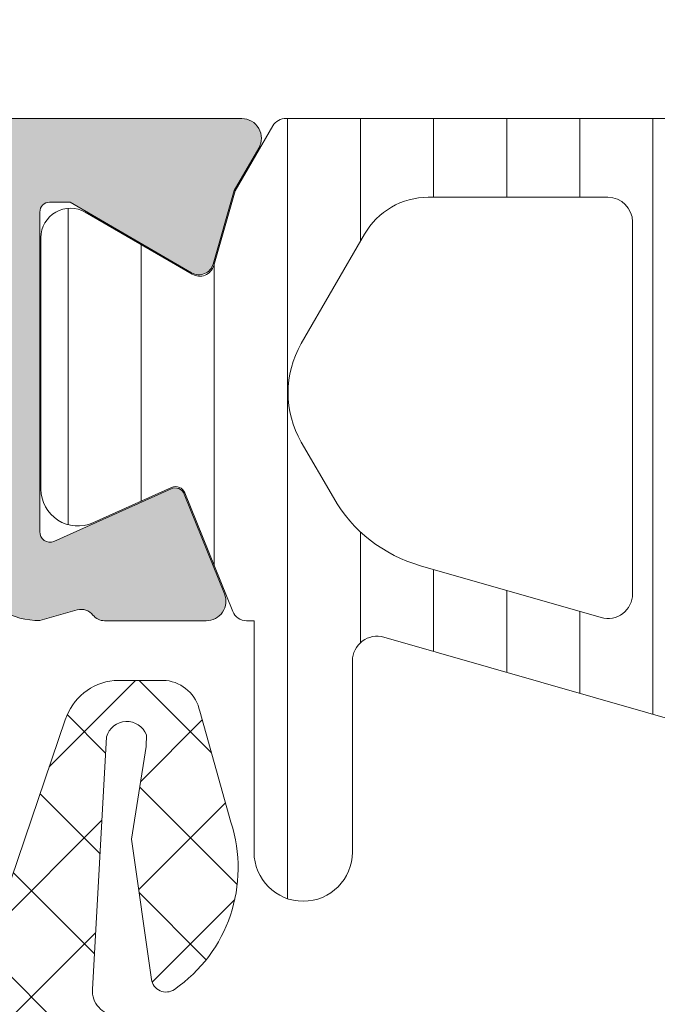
# Model space of a CAD drawing. Header units: millimetres. Extents: x 213386 to 459888, y 74252 to 208052.
# Tile 255 of 256: x 373067 to 373080, y 195685 to 195705. Entities that reach past the tile are written whole.
import ezdxf

# ---------------------------------------------------------------- set-up
doc = ezdxf.new("R2010")
doc.units = ezdxf.units.MM
doc.layers.get('Defpoints').update_dxf_attribs({"color": 255, "lineweight": 0})
doc.layers.add('FASÁDA DETAILNÍ', color=255, linetype='Continuous', lineweight=0)
doc.layers.add('NOVA', color=255, linetype='Continuous', lineweight=0)
doc.styles.add('CS-ROMANS', font='romans.shx', dxfattribs={"width": 0.75, "oblique": 5})
doc.dimstyles.new('A_KÓTA_50', dxfattribs={"dimtxt": 110, "dimasz": 2, "dimexe": 100, "dimexo": 1500, "dimgap": 40, "dimtad": 1, "dimrnd": 1, "dimdsep": 46, "dimtxsty": 'CS-ROMANS', "dimblk": 'KOT_CARA20', "dimcen": 45, "dimse1": 1, "dimse2": 1, "dimclrd": 256, "dimclre": 256, "dimclrt": 256, "dimadec": 0, "dimazin": 0, "dimtfac": 1, "dimtix": 1, "dimtmove": 2, "dimatfit": 3, "dimldrblk": 'OBLIQUE', "dimfxl": 100, "dimtolj": 1, "dimarcsym": 0})
pattern_1 = [(135, (0, 0), (-1.077630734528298, -1.077630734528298), []), (225, (0, 0), (1.077630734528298, -1.077630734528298), [])]

# ---------------------------------------------------------------- blocks, each defined once
blk = doc.blocks.new('A$C29162560')
at = {"layer": 'FASÁDA DETAILNÍ'}
h = blk.add_hatch(color=256, dxfattribs=at)
edge = h.paths.add_edge_path(flags=16)
edge.add_line((-915.3218668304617, -6236.699946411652), (-911.1221168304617, -6236.699946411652))
edge.add_ellipse((-911.1221164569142, -6236.199946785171), major_axis=(-0.49999962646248, 0), ratio=1, start_angle=89.99995719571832, end_angle=180.0000428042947)
edge.add_line((-910.6221168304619, -6236.199946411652), (-910.6221168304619, -6231.799922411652))
edge.add_ellipse((-911.1221164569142, -6231.799922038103), major_axis=(-0.4999996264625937, 0), ratio=1, start_angle=179.9999571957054, end_angle=270.0000428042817)
edge.add_line((-911.1221168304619, -6231.29992241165), (-915.3218658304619, -6231.29992241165))
edge.add_ellipse((-915.3218653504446, -6231.79992289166), major_axis=(-0.5000004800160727, 0), ratio=1, start_angle=270.000055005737, end_angle=359.9999449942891)
edge.add_line((-915.821865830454, -6231.79992241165), (-915.821866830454, -6236.199946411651))
edge.add_ellipse((-915.3218672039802, -6236.199946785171), major_axis=(-0.4999996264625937, 0), ratio=1, start_angle=-4.280429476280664e-05, end_angle=90.00004280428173)
edge = h.paths.add_edge_path()
edge.add_line((-912.4084628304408, -6238.698327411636), (-919.1714628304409, -6237.498567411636))
edge.add_arc((-918.8221184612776, -6235.529315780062), 1.999998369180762, 179.9999607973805, 259.94040986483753, ccw=False)
edge.add_line((-920.8221168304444, -6235.529314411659), (-920.8221168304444, -6231.364341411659))
edge.add_line((-920.8221168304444, -6231.364341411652), (-920.3618358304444, -6229.646552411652))
edge.add_arc((-920.1686507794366, -6229.698316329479), 0.1999999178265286, 90.00001461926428, 164.999961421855, ccw=False)
edge.add_line((-920.1686508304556, -6229.498316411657), (-919.7221168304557, -6229.498316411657))
edge.add_arc((-919.72211645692, -6229.998316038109), 0.49999962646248, -4.28042947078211e-05, 90.00004280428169, ccw=False)
edge.add_line((-919.2221168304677, -6229.998316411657), (-919.2221168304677, -6235.298316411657))
edge.add_arc((-918.7221172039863, -6235.298316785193), 0.4999996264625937, 179.9999571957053, 270.0000428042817)
edge.add_line((-918.7221168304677, -6235.798316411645), (-917.6218668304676, -6235.798316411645))
edge.add_arc((-917.6218673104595, -6235.298315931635), 0.5000004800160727, 270.000055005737, 359.9999449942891)
edge.add_line((-917.12186683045, -6235.298316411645), (-917.12186683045, -6234.298316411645))
edge.add_line((-917.12186683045, -6234.298316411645), (-917.3218668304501, -6234.298316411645))
edge.add_arc((-917.3218665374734, -6234.09831627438), 0.200000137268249, 164.9999946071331, 269.9999160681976, ccw=False)
edge.add_line((-917.5150518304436, -6234.046552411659), (-917.1218658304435, -6232.579164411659))
edge.add_line((-917.1218658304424, -6232.57916441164), (-917.1218658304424, -6230.498316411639))
edge.add_arc((-916.1218648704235, -6230.498317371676), 1.000000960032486, 90.00005500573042, 179.9999449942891, ccw=False)
edge.add_line((-916.1218658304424, -6229.498316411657), (-905.2223638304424, -6229.498316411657))
edge.add_arc((-905.2223635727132, -6229.898316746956), 0.4000003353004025, -29.999916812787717, 90.0000369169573, ccw=False)
edge.add_line((-904.8759528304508, -6230.098316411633), (-905.3741188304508, -6230.961164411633))
edge.add_line((-905.3741188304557, -6230.961164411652), (-905.8019888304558, -6232.453325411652))
edge.add_arc((-906.0903676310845, -6232.37063402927), 0.3000003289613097, 239.8207587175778, 343.9999831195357, ccw=False)
edge.add_line((-906.2411798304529, -6232.629971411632), (-908.7067908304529, -6231.198236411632))
edge.add_line((-908.7067908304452, -6231.198236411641), (-909.1272098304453, -6231.198236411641))
edge.add_arc((-909.1307023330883, -6231.389804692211), 0.1916001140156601, 88.95554997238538, 182.5222219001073)
edge.add_line((-909.3221168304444, -6231.398236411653), (-909.3221168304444, -6237.887675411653))
edge.add_arc((-909.1229502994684, -6237.905913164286), 0.1999998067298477, 174.767995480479, 294.1409481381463)
edge.add_line((-909.041153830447, -6238.088421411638), (-906.657468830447, -6237.020100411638))
edge.add_arc((-906.575672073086, -6237.202609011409), 0.2000002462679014, 21.973797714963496, 114.14098223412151, ccw=False)
edge.add_line((-906.3902008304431, -6237.127772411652), (-905.573840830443, -6239.151000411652))
edge.add_arc((-905.9447827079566, -6239.30067351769), 0.3999998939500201, -90.00001754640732, 21.973817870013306, ccw=False)
edge.add_line((-905.9447828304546, -6239.700673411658), (-908.0089298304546, -6239.700674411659))
edge.add_arc((-908.0089306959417, -6239.400674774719), 0.2999996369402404, 217.9049134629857, 270.00016529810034, ccw=False)
edge.add_arc((-908.4823502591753, -6239.769285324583), 0.3000002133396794, 37.90465250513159, 105.9998620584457)
edge.add_line((-908.5650408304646, -6239.480906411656), (-909.3229298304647, -6239.698228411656))
edge.add_arc((-909.3229302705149, -6238.098229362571), 1.599999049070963, 211.5923944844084, 270.0000157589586, ccw=False)
edge.add_arc((-911.1117023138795, -6239.198361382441), 0.4999999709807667, 31.5923359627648, 89.99845491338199)
edge.add_line((-911.1116888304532, -6238.698361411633), (-912.4084628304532, -6238.698327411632))
h = blk.add_hatch(dxfattribs=at)
h.set_pattern_fill('ANSI31', color=256, scale=0.468, angle=45, style=0)
h.set_pattern_definition([(90, (0, 0), (-1.4859, 3.33066907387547e-16), [])])
edge = h.paths.add_edge_path(flags=16)
edge.add_line((-902.729603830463, -6231.848190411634), (-904.012965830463, -6234.070900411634))
edge.add_ellipse((-902.2812408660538, -6235.070772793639), major_axis=(-1.999654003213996, 0), ratio=1, start_angle=-30.00150144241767, end_angle=29.9999542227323)
edge.add_line((-904.0129928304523, -6236.070598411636), (-903.3608648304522, -6237.200116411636))
edge.add_ellipse((-900.7627846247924, -6235.700113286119), major_axis=(-3.000005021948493, 0), ratio=1, start_angle=30.00001355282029, end_angle=73.99994528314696)
edge.add_line((-901.5897008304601, -6238.583902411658), (-897.9186788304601, -6239.636550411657))
edge.add_ellipse((-897.7808600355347, -6239.155919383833), major_axis=(-0.5000002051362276, 0), ratio=1, start_angle=73.99999279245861, end_angle=180.0007989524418)
edge.add_line((-897.28085983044, -6239.155912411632), (-897.2809698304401, -6231.598159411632))
edge.add_ellipse((-897.7809696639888, -6231.598169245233), major_axis=(-0.4999998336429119, 0), ratio=1, start_angle=180.0011268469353, end_angle=270.0008212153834)
edge.add_line((-897.7809768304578, -6231.098169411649), (-901.4306258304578, -6231.098225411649))
edge.add_ellipse((-901.4305863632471, -6232.598224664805), major_axis=(-1.49999925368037, 0), ratio=1, start_angle=270.0015075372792, end_angle=329.9984727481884)
edge = h.paths.add_edge_path(flags=16)
edge.add_line((-895.6809678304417, -6231.59814141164), (-895.6808408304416, -6239.901471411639))
edge.add_ellipse((-895.1808405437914, -6239.90146315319), major_axis=(-0.500000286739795, 0), ratio=1, start_angle=0.0009463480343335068, end_angle=74.00005606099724)
edge.add_line((-895.3186588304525, -6240.382094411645), (-889.3658968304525, -6242.089021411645))
edge.add_ellipse((-889.2280778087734, -6241.608390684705), major_axis=(-0.4999999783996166, 0), ratio=1, start_angle=73.99995831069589, end_angle=180.0009480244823)
edge.add_line((-888.7280778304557, -6241.60838241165), (-888.7282478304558, -6231.59802841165))
edge.add_ellipse((-889.228248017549, -6231.598040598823), major_axis=(-0.5000001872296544, 0), ratio=1, start_angle=180.0013965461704, end_angle=270.0008952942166)
edge.add_line((-889.2282558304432, -6231.098040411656), (-895.1809758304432, -6231.098130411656))
edge.add_ellipse((-895.1809675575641, -6231.598130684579), major_axis=(-0.5000002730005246, 0), ratio=1, start_angle=-89.99905199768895, end_angle=0.001229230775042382)
edge = h.paths.add_edge_path(flags=16)
edge.add_line((-881.3639438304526, -6242.147177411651), (-879.5300548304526, -6238.97078741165))
edge.add_ellipse((-882.1281345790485, -6237.470787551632), major_axis=(-3.000002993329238, 0), ratio=1, start_angle=150.0000360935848, end_angle=210.0014917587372)
edge.add_line((-879.5300948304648, -6235.970718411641), (-881.9105898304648, -6231.847835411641))
edge.add_ellipse((-883.2096081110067, -6232.59787107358), major_axis=(-1.500000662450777, 0), ratio=1, start_angle=210.0015583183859, end_angle=270.0015171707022)
edge.add_line((-883.2096478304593, -6231.097870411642), (-886.6282618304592, -6231.097961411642))
edge.add_ellipse((-886.6282483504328, -6231.597960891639), major_axis=(-0.499999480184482, 0), ratio=1, start_angle=-89.99845530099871, end_angle=0.001434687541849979)
edge.add_line((-887.1282478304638, -6231.597973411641), (-887.1280668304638, -6241.89728841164))
edge.add_ellipse((-886.1280664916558, -6241.897270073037), major_axis=(-1.000000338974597, 0), ratio=1, start_angle=0.001050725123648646, end_angle=90.00152757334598)
edge.add_line((-886.1280398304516, -6242.89727041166), (-882.6629418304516, -6242.897177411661))
edge.add_ellipse((-882.6629820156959, -6241.397177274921), major_axis=(-1.500000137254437, 0), ratio=1, start_angle=90.00153496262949, end_angle=149.9999969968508)
edge = h.paths.add_edge_path()
edge.add_line((-879.5161378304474, -6244.497045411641), (-886.0692008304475, -6244.497267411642))
edge.add_arc((-886.0693676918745, -6239.49726971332), 4.999997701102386, 253.99997623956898, 270.00191209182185, ccw=False)
edge.add_line((-887.4475558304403, -6244.303575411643), (-902.3339738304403, -6240.034964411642))
edge.add_arc((-902.4717923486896, -6240.515594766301), 0.4999994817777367, 74.00000200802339, 180.0000739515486)
edge.add_line((-902.9717918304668, -6240.515595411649), (-902.9717918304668, -6244.398969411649))
edge.add_arc((-903.9717918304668, -6244.398989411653), 1.0000000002, -179.99885408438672, 0.0011459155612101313, ccw=False)
edge.add_line((-904.9717918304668, -6244.39900941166), (-904.9719798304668, -6239.700673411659))
edge.add_line((-904.9719798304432, -6239.700673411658), (-905.1280318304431, -6239.700673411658))
edge.add_arc((-905.1280324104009, -6239.400673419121), 0.29999999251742, 201.9738458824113, 270.00011075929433, ccw=False)
edge.add_line((-905.4062388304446, -6239.512928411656), (-906.3794258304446, -6237.101026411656))
edge.add_arc((-906.5648970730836, -6237.17586301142), 0.2000002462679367, 21.97379771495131, 114.1409822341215)
edge.add_line((-906.6466938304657, -6236.99335441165), (-908.2453788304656, -6237.709854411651))
edge.add_arc((-908.5521170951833, -6237.025448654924), 0.7499997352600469, 179.9999814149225, 294.14105846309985, ccw=False)
edge.add_line((-909.3021168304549, -6237.025448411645), (-909.3021168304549, -6231.917899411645))
edge.add_arc((-908.7021169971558, -6231.917899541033), 0.5999998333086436, 59.857075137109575, 179.9999876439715, ccw=False)
edge.add_line((-908.4008218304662, -6231.399034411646), (-906.2288648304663, -6232.660250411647))
edge.add_arc((-906.0782165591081, -6232.400817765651), 0.3000003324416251, 239.8569693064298, 343.9999309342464)
edge.add_line((-905.7898378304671, -6232.483509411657), (-905.3555708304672, -6230.969037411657))
edge.add_line((-905.355570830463, -6230.969037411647), (-904.5930228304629, -6229.648265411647))
edge.add_arc((-904.3332156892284, -6229.798266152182), 0.299999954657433, 87.53669521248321, 149.9998316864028, ccw=False)
edge.add_line((-904.3203218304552, -6229.498543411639), (-880.3306678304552, -6229.498543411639))
edge.add_arc((-880.3107131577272, -6229.797879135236), 0.3000001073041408, 30.000147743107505, 93.81387623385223, ccw=False)
edge.add_line((-880.0509058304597, -6229.647878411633), (-879.2883378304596, -6230.968684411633))
edge.add_line((-879.2883378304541, -6230.968684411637), (-878.8540708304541, -6232.483155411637))
edge.add_arc((-878.5656917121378, -6232.400464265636), 0.3000005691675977, 195.9999567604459, 300.1429183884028)
edge.add_line((-878.4150438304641, -6232.65989741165), (-876.2430878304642, -6231.39868141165))
edge.add_arc((-875.9417921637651, -6231.917546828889), 0.6000003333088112, 3.984309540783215e-05, 120.14295234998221, ccw=False)
edge.add_line((-875.3417918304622, -6231.917546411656), (-875.3417918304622, -6241.821146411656))
edge.add_arc((-876.091791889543, -6241.821147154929), 0.7500000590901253, -114.14102026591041, 5.678226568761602e-05, ccw=False)
edge.add_line((-876.3985298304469, -6242.50555341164), (-877.9972148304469, -6241.78905341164))
edge.add_arc((-878.0790115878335, -6241.971562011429), 0.2000002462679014, 65.85901776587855, 158.0262022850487)
edge.add_line((-878.2644828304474, -6241.896725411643), (-879.2379418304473, -6244.309300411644))
edge.add_arc((-879.5161476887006, -6244.197046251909), 0.2999991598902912, 270.0018827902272, 338.02626146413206, ccw=False)
h = blk.add_hatch(dxfattribs=at)
h.set_pattern_fill('ANSI37', color=256, scale=0.48, angle=90, style=0)
h.set_pattern_definition(pattern_1)
edge = h.paths.add_edge_path(flags=16)
edge.add_line((-906.2193588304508, -6260.164384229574), (-906.1196148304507, -6261.557238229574))
edge.add_arc((-906.7180817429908, -6261.600095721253), 0.5999995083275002, -90.00000835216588, 4.096080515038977, ccw=False)
edge.add_arc((-906.7180819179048, -6261.600095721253), 0.5999995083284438, 175.9039194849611, 270.0000083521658, ccw=False)
edge.add_line((-907.3165488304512, -6261.55723822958), (-907.2168048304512, -6260.16438422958))
edge.add_arc((-906.7180818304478, -6260.200098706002), 0.500000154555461, 4.096064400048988, 175.9039355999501, ccw=False)
edge = h.paths.add_edge_path(flags=16)
edge.add_arc((-908.3180784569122, -6257.000090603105), 0.4999996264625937, -90.00004280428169, 4.28042947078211e-05, ccw=False)
edge.add_line((-908.3180788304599, -6257.500090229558), (-911.9117638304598, -6257.500090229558))
edge.add_arc((-911.9117638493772, -6257.000089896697), 0.5000003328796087, 156.7819733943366, 270.0000021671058, ccw=False)
edge.add_line((-912.3712698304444, -6256.802974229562), (-909.6553918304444, -6250.471872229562))
edge.add_arc((-909.1958864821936, -6250.668988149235), 0.4999998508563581, 87.49988936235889, 156.7819182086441, ccw=False)
edge.add_line((-909.1740758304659, -6250.169464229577), (-908.2962688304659, -6250.207790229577))
edge.add_arc((-908.3180783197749, -6250.707313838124), 0.4999994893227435, -4.4856929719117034e-05, 87.50002088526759, ccw=False)
edge.add_line((-907.8180788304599, -6250.70731422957), (-907.8180788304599, -6257.000090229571))
edge = h.paths.add_edge_path(flags=16)
edge.add_line((-882.7641598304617, -6251.59192822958), (-878.6154898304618, -6260.488781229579))
edge.add_arc((-879.0686435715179, -6260.700090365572), 0.4999998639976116, -90.00002967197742, 25.000007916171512, ccw=False)
edge.add_line((-879.0686438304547, -6261.200090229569), (-888.4180788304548, -6261.200090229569))
edge.add_arc((-888.4180792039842, -6260.700090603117), 0.49999962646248, 179.9999571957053, 270.0000428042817, ccw=False)
edge.add_line((-888.9180788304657, -6260.700090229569), (-888.9180788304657, -6251.576167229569))
edge.add_arc((-888.4180787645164, -6251.576167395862), 0.5000000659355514, 87.49997275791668, 179.999980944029, ccw=False)
edge.add_line((-888.39626883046, -6251.076643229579), (-883.1955048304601, -6251.303713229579))
edge.add_arc((-883.2173145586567, -6251.803238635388), 0.500001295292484, 25.000091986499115, 87.50000252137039, ccw=False)
edge = h.paths.add_edge_path(flags=16)
edge.add_arc((-891.6180784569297, -6260.700090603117), 0.4999996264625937, -90.00004280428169, 4.28042947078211e-05, ccw=False)
edge.add_line((-891.6180788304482, -6261.200090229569), (-898.8180788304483, -6261.200090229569))
edge.add_arc((-898.8180792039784, -6260.700090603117), 0.49999962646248, 179.9999571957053, 270.0000428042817, ccw=False)
edge.add_line((-899.3180788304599, -6260.700090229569), (-899.3180788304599, -6259.50009022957))
edge.add_arc((-901.3180773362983, -6259.500088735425), 1.999998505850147, 359.9999571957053, 450.0000428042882)
edge.add_line((-901.3180788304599, -6257.500090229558), (-905.1180788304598, -6257.500090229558))
edge.add_arc((-905.1180792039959, -6257.000090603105), 0.49999962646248, 179.9999571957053, 270.0000428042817, ccw=False)
edge.add_line((-905.6180788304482, -6257.000090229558), (-905.6180788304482, -6250.847029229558))
edge.add_arc((-905.118078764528, -6250.847029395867), 0.5000000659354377, 87.49997275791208, 179.9999809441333, ccw=False)
edge.add_line((-905.0962688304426, -6250.347505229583), (-899.5962688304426, -6250.587640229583))
edge.add_arc((-899.6180783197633, -6251.087163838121), 0.4999994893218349, -4.4857033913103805e-05, 87.50002088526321, ccw=False)
edge.add_line((-899.1180788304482, -6251.087164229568), (-899.1180788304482, -6256.400090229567))
edge.add_arc((-898.0180788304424, -6256.400090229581), 1.100000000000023, 180, 360)
edge.add_line((-896.9180788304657, -6256.400090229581), (-896.9180788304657, -6251.226879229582))
edge.add_arc((-896.4180787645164, -6251.226879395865), 0.5000000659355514, 87.49997275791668, 179.999980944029, ccw=False)
edge.add_line((-896.39626883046, -6250.727355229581), (-891.5962688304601, -6250.93692822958))
edge.add_arc((-891.6180783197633, -6251.436451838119), 0.4999994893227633, -4.4857033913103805e-05, 87.50002088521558, ccw=False)
edge.add_line((-891.1180788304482, -6251.436452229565), (-891.1180788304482, -6260.700090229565))
edge = h.paths.add_edge_path()
edge.add_line((-876.4050258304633, -6259.313633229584), (-880.5028748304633, -6250.525767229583))
edge.add_ellipse((-883.2218001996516, -6251.793624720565), major_axis=(-3.000002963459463, 0), ratio=1, start_angle=205.0000306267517, end_angle=267.4999411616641)
edge.add_line((-883.0909388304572, -6248.796477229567), (-883.7398888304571, -6248.768143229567))
edge.add_ellipse((-883.718079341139, -6248.268619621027), major_axis=(-0.4999994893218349, 0), ratio=1, start_angle=-4.4857033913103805e-05, end_angle=87.50002088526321, ccw=False)
edge.add_line((-884.218078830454, -6248.268619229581), (-884.218078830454, -6247.300090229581))
edge.add_ellipse((-884.3180787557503, -6247.300090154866), major_axis=(-0.09999992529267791, 0), ratio=1, start_angle=179.9999571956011, end_angle=270.0000428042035)
edge.add_line((-884.3180788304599, -6247.200090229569), (-884.9180788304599, -6247.200090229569))
edge.add_ellipse((-884.9180789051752, -6247.300090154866), major_axis=(-0.09999992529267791, 0), ratio=1, start_angle=-90.00004280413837, end_angle=4.280439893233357e-05)
edge.add_line((-885.0180788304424, -6247.300090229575), (-885.0180788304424, -6248.203128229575))
edge.add_ellipse((-885.5180788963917, -6248.203128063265), major_axis=(-0.5000000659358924, 0), ratio=1, start_angle=87.49997275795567, end_angle=179.9999809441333, ccw=False)
edge.add_line((-885.539888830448, -6248.702652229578), (-894.4401828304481, -6248.308814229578))
edge.add_ellipse((-894.4180787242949, -6247.80930295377), major_axis=(-0.5000001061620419, 0), ratio=1, start_angle=-8.298705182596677e-05, end_angle=87.46623077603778, ccw=False)
edge.add_line((-894.9180788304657, -6247.80930222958), (-894.9180788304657, -6247.200090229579))
edge.add_ellipse((-895.0180787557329, -6247.20009015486), major_axis=(-0.09999992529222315, 0), ratio=1, start_angle=179.9999571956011, end_angle=270.000042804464)
edge.add_line((-895.0180788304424, -6247.100090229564), (-895.6180788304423, -6247.100090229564))
edge.add_ellipse((-895.6180789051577, -6247.20009015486), major_axis=(-0.09999992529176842, 0), ratio=1, start_angle=-90.00004280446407, end_angle=4.280439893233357e-05)
edge.add_line((-895.718078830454, -6247.200090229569), (-895.718078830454, -6247.72965222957))
edge.add_ellipse((-896.218079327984, -6247.729652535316), major_axis=(-0.5000004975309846, 0), ratio=1, start_angle=87.46630200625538, end_angle=180.0000350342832, ccw=False)
edge.add_line((-896.2401828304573, -6248.22916422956), (-907.7804078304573, -6247.718508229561))
edge.add_ellipse((-907.7585982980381, -6247.218983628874), major_axis=(-0.5000004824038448, 0), ratio=1, start_angle=-3.2170573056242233, end_angle=87.50002091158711, ccw=False)
edge.add_line((-908.2578108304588, -6247.190924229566), (-907.9692478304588, -6242.057181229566))
edge.add_ellipse((-907.5588298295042, -6242.172736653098), major_axis=(-0.4263754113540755, 0), ratio=1, start_angle=200.7589723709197, end_angle=344.275145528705, ccw=False)
edge.add_line((-907.1601348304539, -6242.021613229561), (-907.161374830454, -6242.25421622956))
edge.add_line((-907.1613748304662, -6242.254216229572), (-907.4595128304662, -6244.136795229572))
edge.add_line((-907.45951283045, -6244.13679522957), (-907.0590868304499, -6246.98608022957))
edge.add_ellipse((-906.762006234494, -6246.944329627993), major_axis=(-0.2999999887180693, 0), ratio=1, start_angle=7.999744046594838, end_angle=124.5977463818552)
edge.add_ellipse((-908.2951196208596, -6244.721758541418), major_axis=(-3.000047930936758, 0), ratio=1, start_angle=124.5976412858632, end_angle=198.0084245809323)
edge.add_line((-905.4420408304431, -6243.794273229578), (-906.0756168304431, -6241.539382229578))
edge.add_ellipse((-906.8508293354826, -6241.70031177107), major_axis=(-0.7917403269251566, 0), ratio=1, start_angle=191.7276897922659, end_angle=263.2016537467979)
edge.add_line((-906.7571068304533, -6240.914138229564), (-907.8153168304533, -6240.912917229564))
edge.add_ellipse((-907.6861925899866, -6242.092003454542), major_axis=(-1.186135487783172, 0), ratio=1, start_angle=276.249678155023, end_angle=341.3444235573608)
edge.add_line((-908.810006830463, -6241.712584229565), (-909.904339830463, -6244.953924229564))
edge.add_line((-909.9043398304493, -6244.953924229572), (-912.7941178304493, -6253.003719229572))
edge.add_line((-912.7941178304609, -6253.003719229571), (-917.1269268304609, -6262.901596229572))
edge.add_ellipse((-916.6679178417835, -6263.099866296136), major_axis=(-0.5000002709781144, 0), ratio=1, start_angle=-23.3620494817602, end_angle=89.93342362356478)
edge.add_line((-916.6684988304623, -6263.599866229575), (-916.1217978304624, -6263.600501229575))
edge.add_ellipse((-916.1212175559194, -6263.100501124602), major_axis=(-0.50000044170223, 0), ratio=1, start_angle=89.93350548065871, end_angle=156.0791754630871)
edge.add_line((-915.6641638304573, -6263.303238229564), (-914.2624078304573, -6260.099235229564))
edge.add_ellipse((-913.3462667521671, -6260.500089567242), major_axis=(-0.9999993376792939, 0), ratio=1, start_angle=269.99994718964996, end_angle=336.36838527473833, ccw=False)
edge.add_line((-913.3462658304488, -6259.500090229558), (-908.1183238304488, -6259.500090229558))
edge.add_line((-908.1183238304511, -6259.500090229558), (-908.1183148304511, -6261.299569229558))
edge.add_line((-908.1183148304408, -6261.299569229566), (-908.6331158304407, -6261.437511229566))
edge.add_ellipse((-908.5183505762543, -6261.714665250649), major_axis=(-0.2999756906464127, 0), ratio=1, start_angle=-67.50629973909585, end_angle=22.50356669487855)
edge.add_line((-908.7954848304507, -6261.829478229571), (-907.9463178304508, -6263.09960522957))
edge.add_ellipse((-907.0804536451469, -6262.599884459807), major_axis=(-0.9997207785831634, 0), ratio=1, start_angle=29.99076069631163, end_angle=90.00761184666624)
edge.add_line((-907.0803208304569, -6263.599605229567), (-906.3559598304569, -6263.599574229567))
edge.add_ellipse((-906.3561678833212, -6262.59983639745), major_axis=(-0.9997378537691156, 0), ratio=1, start_angle=90.01192367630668, end_angle=150.0086750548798)
edge.add_line((-905.4902938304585, -6263.099574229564), (-904.6411268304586, -6261.829478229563))
edge.add_ellipse((-904.9182743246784, -6261.714666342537), major_axis=(-0.2999875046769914, 0), ratio=1, start_angle=157.4975938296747, end_angle=247.5013961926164)
edge.add_line((-904.803480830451, -6261.437511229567), (-905.318296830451, -6261.299539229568))
edge.add_line((-905.3182968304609, -6261.299539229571), (-905.3183048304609, -6259.500090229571))
edge.add_line((-905.3183048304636, -6259.500090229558), (-902.1180778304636, -6259.500090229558))
edge.add_ellipse((-902.1180776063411, -6259.800090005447), major_axis=(-0.2999997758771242, 0), ratio=1, start_angle=179.9999571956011, end_angle=270.0000428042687, ccw=False)
edge.add_line((-901.8180778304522, -6259.800090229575), (-901.8180778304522, -6263.100086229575))
edge.add_ellipse((-901.3180782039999, -6263.10008660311), major_axis=(-0.4999996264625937, 0), ratio=1, start_angle=-4.280429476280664e-05, end_angle=90.00004280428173)
edge.add_line((-901.3180778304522, -6263.600086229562), (-874.4204558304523, -6263.600086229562))
edge.add_line((-874.4204558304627, -6263.600086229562), (-873.5253378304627, -6262.049694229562))
edge.add_ellipse((-873.9583503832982, -6261.799694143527), major_axis=(-0.4999999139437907, 0), ratio=1, start_angle=149.999982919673, end_angle=269.9999366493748)
edge.add_line((-873.9583498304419, -6261.299694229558), (-873.9583498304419, -6259.602323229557))
edge.add_line((-873.9583498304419, -6259.60232322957), (-875.9518718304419, -6259.60232322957))
edge.add_ellipse((-875.951872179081, -6259.102322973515), major_axis=(-0.5000002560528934, 0), ratio=1, start_angle=25.0001285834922, end_angle=90.00003995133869, ccw=False)
h = blk.add_hatch(dxfattribs=at)
h.set_pattern_fill('ANSI37', color=256, scale=0.48, angle=90, style=0)
h.set_pattern_definition(pattern_1)
edge = h.paths.add_edge_path(flags=16)
edge.add_line((-906.2193588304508, -6260.164384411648), (-906.1196148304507, -6261.557238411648))
edge.add_arc((-906.7180817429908, -6261.600095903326), 0.5999995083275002, -90.00000835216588, 4.096080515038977, ccw=False)
edge.add_arc((-906.7180819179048, -6261.600095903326), 0.5999995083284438, 175.9039194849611, 270.0000083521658, ccw=False)
edge.add_line((-907.3165488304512, -6261.557238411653), (-907.2168048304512, -6260.164384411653))
edge.add_arc((-906.7180818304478, -6260.200098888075), 0.500000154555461, 4.096064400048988, 175.9039355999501, ccw=False)
edge = h.paths.add_edge_path(flags=16)
edge.add_arc((-908.3180784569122, -6257.000090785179), 0.4999996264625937, -90.00004280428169, 4.28042947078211e-05, ccw=False)
edge.add_line((-908.3180788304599, -6257.500090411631), (-911.9117638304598, -6257.500090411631))
edge.add_arc((-911.9117638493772, -6257.000090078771), 0.5000003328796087, 156.7819733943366, 270.0000021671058, ccw=False)
edge.add_line((-912.3712698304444, -6256.802974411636), (-909.6553918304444, -6250.471872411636))
edge.add_arc((-909.1958864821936, -6250.668988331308), 0.4999998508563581, 87.49988936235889, 156.7819182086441, ccw=False)
edge.add_line((-909.1740758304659, -6250.169464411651), (-908.2962688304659, -6250.20779041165))
edge.add_arc((-908.3180783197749, -6250.707314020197), 0.4999994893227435, -4.4856929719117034e-05, 87.50002088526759, ccw=False)
edge.add_line((-907.8180788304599, -6250.707314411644), (-907.8180788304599, -6257.000090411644))
edge = h.paths.add_edge_path(flags=16)
edge.add_line((-882.7641598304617, -6251.591928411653), (-878.6154898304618, -6260.488781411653))
edge.add_arc((-879.0686435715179, -6260.700090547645), 0.4999998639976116, -90.00002967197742, 25.000007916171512, ccw=False)
edge.add_line((-879.0686438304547, -6261.200090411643), (-888.4180788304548, -6261.200090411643))
edge.add_arc((-888.4180792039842, -6260.700090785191), 0.49999962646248, 179.9999571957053, 270.0000428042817, ccw=False)
edge.add_line((-888.9180788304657, -6260.700090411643), (-888.9180788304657, -6251.576167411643))
edge.add_arc((-888.4180787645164, -6251.576167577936), 0.5000000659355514, 87.49997275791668, 179.999980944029, ccw=False)
edge.add_line((-888.39626883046, -6251.076643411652), (-883.1955048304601, -6251.303713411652))
edge.add_arc((-883.2173145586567, -6251.803238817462), 0.500001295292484, 25.000091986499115, 87.50000252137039, ccw=False)
edge = h.paths.add_edge_path(flags=16)
edge.add_arc((-891.6180784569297, -6260.700090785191), 0.4999996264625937, -90.00004280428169, 4.28042947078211e-05, ccw=False)
edge.add_line((-891.6180788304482, -6261.200090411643), (-898.8180788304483, -6261.200090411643))
edge.add_arc((-898.8180792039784, -6260.700090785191), 0.49999962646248, 179.9999571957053, 270.0000428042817, ccw=False)
edge.add_line((-899.3180788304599, -6260.700090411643), (-899.3180788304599, -6259.500090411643))
edge.add_arc((-901.3180773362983, -6259.500088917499), 1.999998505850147, 359.9999571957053, 450.0000428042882)
edge.add_line((-901.3180788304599, -6257.500090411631), (-905.1180788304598, -6257.500090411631))
edge.add_arc((-905.1180792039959, -6257.000090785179), 0.49999962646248, 179.9999571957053, 270.0000428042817, ccw=False)
edge.add_line((-905.6180788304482, -6257.000090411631), (-905.6180788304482, -6250.847029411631))
edge.add_arc((-905.118078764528, -6250.847029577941), 0.5000000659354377, 87.49997275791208, 179.9999809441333, ccw=False)
edge.add_line((-905.0962688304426, -6250.347505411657), (-899.5962688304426, -6250.587640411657))
edge.add_arc((-899.6180783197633, -6251.087164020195), 0.4999994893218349, -4.4857033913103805e-05, 87.50002088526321, ccw=False)
edge.add_line((-899.1180788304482, -6251.087164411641), (-899.1180788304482, -6256.400090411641))
edge.add_arc((-898.0180788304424, -6256.400090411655), 1.100000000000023, 180, 360)
edge.add_line((-896.9180788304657, -6256.400090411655), (-896.9180788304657, -6251.226879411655))
edge.add_arc((-896.4180787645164, -6251.226879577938), 0.5000000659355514, 87.49997275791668, 179.999980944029, ccw=False)
edge.add_line((-896.39626883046, -6250.727355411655), (-891.5962688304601, -6250.936928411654))
edge.add_arc((-891.6180783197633, -6251.436452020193), 0.4999994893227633, -4.4857033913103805e-05, 87.50002088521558, ccw=False)
edge.add_line((-891.1180788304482, -6251.436452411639), (-891.1180788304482, -6260.700090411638))
edge = h.paths.add_edge_path()
edge.add_line((-876.4050258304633, -6259.313633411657), (-880.5028748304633, -6250.525767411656))
edge.add_ellipse((-883.2218001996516, -6251.793624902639), major_axis=(-3.000002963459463, 0), ratio=1, start_angle=205.0000306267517, end_angle=267.4999411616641)
edge.add_line((-883.0909388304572, -6248.796477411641), (-883.7398888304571, -6248.76814341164))
edge.add_ellipse((-883.718079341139, -6248.268619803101), major_axis=(-0.4999994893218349, 0), ratio=1, start_angle=-4.4857033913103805e-05, end_angle=87.50002088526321, ccw=False)
edge.add_line((-884.218078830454, -6248.268619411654), (-884.218078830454, -6247.300090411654))
edge.add_ellipse((-884.3180787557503, -6247.300090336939), major_axis=(-0.09999992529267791, 0), ratio=1, start_angle=179.9999571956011, end_angle=270.0000428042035)
edge.add_line((-884.3180788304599, -6247.200090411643), (-884.9180788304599, -6247.200090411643))
edge.add_ellipse((-884.9180789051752, -6247.300090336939), major_axis=(-0.09999992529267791, 0), ratio=1, start_angle=-90.00004280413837, end_angle=4.280439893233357e-05)
edge.add_line((-885.0180788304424, -6247.300090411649), (-885.0180788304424, -6248.203128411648))
edge.add_ellipse((-885.5180788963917, -6248.203128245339), major_axis=(-0.5000000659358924, 0), ratio=1, start_angle=87.49997275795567, end_angle=179.9999809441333, ccw=False)
edge.add_line((-885.539888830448, -6248.702652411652), (-894.4401828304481, -6248.308814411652))
edge.add_ellipse((-894.4180787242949, -6247.809303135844), major_axis=(-0.5000001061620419, 0), ratio=1, start_angle=-8.298705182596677e-05, end_angle=87.46623077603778, ccw=False)
edge.add_line((-894.9180788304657, -6247.809302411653), (-894.9180788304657, -6247.200090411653))
edge.add_ellipse((-895.0180787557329, -6247.200090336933), major_axis=(-0.09999992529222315, 0), ratio=1, start_angle=179.9999571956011, end_angle=270.000042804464)
edge.add_line((-895.0180788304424, -6247.100090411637), (-895.6180788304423, -6247.100090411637))
edge.add_ellipse((-895.6180789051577, -6247.200090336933), major_axis=(-0.09999992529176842, 0), ratio=1, start_angle=-90.00004280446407, end_angle=4.280439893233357e-05)
edge.add_line((-895.718078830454, -6247.200090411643), (-895.718078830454, -6247.729652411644))
edge.add_ellipse((-896.218079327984, -6247.729652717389), major_axis=(-0.5000004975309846, 0), ratio=1, start_angle=87.46630200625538, end_angle=180.0000350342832, ccw=False)
edge.add_line((-896.2401828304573, -6248.229164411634), (-907.7804078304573, -6247.718508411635))
edge.add_ellipse((-907.7585982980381, -6247.218983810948), major_axis=(-0.5000004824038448, 0), ratio=1, start_angle=-3.2170573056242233, end_angle=87.50002091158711, ccw=False)
edge.add_line((-908.2578108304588, -6247.19092441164), (-907.9692478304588, -6242.057181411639))
edge.add_ellipse((-907.5588298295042, -6242.172736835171), major_axis=(-0.4263754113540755, 0), ratio=1, start_angle=200.7589723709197, end_angle=344.275145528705, ccw=False)
edge.add_line((-907.1601348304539, -6242.021613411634), (-907.161374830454, -6242.254216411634))
edge.add_line((-907.1613748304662, -6242.254216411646), (-907.4595128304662, -6244.136795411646))
edge.add_line((-907.45951283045, -6244.136795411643), (-907.0590868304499, -6246.986080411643))
edge.add_ellipse((-906.762006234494, -6246.944329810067), major_axis=(-0.2999999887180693, 0), ratio=1, start_angle=7.999744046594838, end_angle=124.5977463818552)
edge.add_ellipse((-908.2951196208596, -6244.721758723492), major_axis=(-3.000047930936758, 0), ratio=1, start_angle=124.5976412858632, end_angle=198.0084245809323)
edge.add_line((-905.4420408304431, -6243.794273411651), (-906.0756168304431, -6241.539382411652))
edge.add_ellipse((-906.8508293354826, -6241.700311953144), major_axis=(-0.7917403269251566, 0), ratio=1, start_angle=191.7276897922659, end_angle=263.2016537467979)
edge.add_line((-906.7571068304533, -6240.914138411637), (-907.8153168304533, -6240.912917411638))
edge.add_ellipse((-907.6861925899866, -6242.092003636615), major_axis=(-1.186135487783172, 0), ratio=1, start_angle=276.249678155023, end_angle=341.3444235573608)
edge.add_line((-908.810006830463, -6241.712584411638), (-909.904339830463, -6244.953924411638))
edge.add_line((-909.9043398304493, -6244.953924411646), (-912.7941178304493, -6253.003719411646))
edge.add_line((-912.7941178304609, -6253.003719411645), (-917.1269268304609, -6262.901596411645))
edge.add_ellipse((-916.6679178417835, -6263.099866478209), major_axis=(-0.5000002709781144, 0), ratio=1, start_angle=-23.3620494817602, end_angle=89.93342362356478)
edge.add_line((-916.6684988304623, -6263.599866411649), (-916.1217978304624, -6263.600501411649))
edge.add_ellipse((-916.1212175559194, -6263.100501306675), major_axis=(-0.50000044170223, 0), ratio=1, start_angle=89.93350548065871, end_angle=156.0791754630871)
edge.add_line((-915.6641638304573, -6263.303238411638), (-914.2624078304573, -6260.099235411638))
edge.add_ellipse((-913.3462667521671, -6260.500089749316), major_axis=(-0.9999993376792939, 0), ratio=1, start_angle=269.99994718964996, end_angle=336.36838527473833, ccw=False)
edge.add_line((-913.3462658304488, -6259.500090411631), (-908.1183238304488, -6259.500090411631))
edge.add_line((-908.1183238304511, -6259.500090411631), (-908.1183148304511, -6261.299569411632))
edge.add_line((-908.1183148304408, -6261.29956941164), (-908.6331158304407, -6261.437511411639))
edge.add_ellipse((-908.5183505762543, -6261.714665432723), major_axis=(-0.2999756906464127, 0), ratio=1, start_angle=-67.50629973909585, end_angle=22.50356669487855)
edge.add_line((-908.7954848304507, -6261.829478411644), (-907.9463178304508, -6263.099605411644))
edge.add_ellipse((-907.0804536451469, -6262.599884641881), major_axis=(-0.9997207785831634, 0), ratio=1, start_angle=29.99076069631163, end_angle=90.00761184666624)
edge.add_line((-907.0803208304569, -6263.59960541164), (-906.3559598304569, -6263.599574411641))
edge.add_ellipse((-906.3561678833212, -6262.599836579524), major_axis=(-0.9997378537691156, 0), ratio=1, start_angle=90.01192367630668, end_angle=150.0086750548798)
edge.add_line((-905.4902938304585, -6263.099574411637), (-904.6411268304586, -6261.829478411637))
edge.add_ellipse((-904.9182743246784, -6261.714666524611), major_axis=(-0.2999875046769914, 0), ratio=1, start_angle=157.4975938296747, end_angle=247.5013961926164)
edge.add_line((-904.803480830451, -6261.437511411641), (-905.318296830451, -6261.299539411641))
edge.add_line((-905.3182968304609, -6261.299539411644), (-905.3183048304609, -6259.500090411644))
edge.add_line((-905.3183048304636, -6259.500090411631), (-902.1180778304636, -6259.500090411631))
edge.add_ellipse((-902.1180776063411, -6259.80009018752), major_axis=(-0.2999997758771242, 0), ratio=1, start_angle=179.9999571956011, end_angle=270.0000428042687, ccw=False)
edge.add_line((-901.8180778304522, -6259.800090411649), (-901.8180778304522, -6263.100086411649))
edge.add_ellipse((-901.3180782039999, -6263.100086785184), major_axis=(-0.4999996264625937, 0), ratio=1, start_angle=-4.280429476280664e-05, end_angle=90.00004280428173)
edge.add_line((-901.3180778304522, -6263.600086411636), (-874.4204558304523, -6263.600086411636))
edge.add_line((-874.4204558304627, -6263.600086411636), (-873.5253378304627, -6262.049694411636))
edge.add_ellipse((-873.9583503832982, -6261.7996943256), major_axis=(-0.4999999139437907, 0), ratio=1, start_angle=149.999982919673, end_angle=269.9999366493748)
edge.add_line((-873.9583498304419, -6261.299694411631), (-873.9583498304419, -6259.602323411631))
edge.add_line((-873.9583498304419, -6259.602323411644), (-875.9518718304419, -6259.602323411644))
edge.add_ellipse((-875.951872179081, -6259.102323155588), major_axis=(-0.5000002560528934, 0), ratio=1, start_angle=25.0001285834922, end_angle=90.00003995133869, ccw=False)
for points in [[(-916.1218658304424, -6229.498316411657), (-905.2223638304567, -6229.498316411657), (-905.2223638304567, -6229.498316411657, -0.57735), (-904.8759528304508, -6230.098316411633), (-905.3741188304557, -6230.961164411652), (-905.8019888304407, -6232.453325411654), (-905.8019888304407, -6232.453325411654, -0.488701), (-906.2411798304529, -6232.629971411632), (-908.7067908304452, -6231.198236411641), (-909.1272098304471, -6231.198236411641), (-909.1272098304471, -6231.198236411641, 0.432566), (-909.3221168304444, -6231.398236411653), (-909.3221168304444, -6237.88767541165), (-909.3221168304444, -6237.88767541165, 0.573708), (-909.041153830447, -6238.088421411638), (-906.6574688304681, -6237.020100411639), (-906.6574688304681, -6237.020100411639, -0.425336), (-906.3902008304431, -6237.127772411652), (-905.573840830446, -6239.151000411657), (-905.573840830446, -6239.151000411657, -0.531563), (-905.9447828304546, -6239.700673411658), (-908.008929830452, -6239.700674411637), (-908.008929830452, -6239.700674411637, -0.231306), (-908.2456398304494, -6239.584980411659, 0.306185), (-908.5650408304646, -6239.480906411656), (-909.322929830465, -6239.698228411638), (-909.322929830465, -6239.698228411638, -0.260516), (-910.685803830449, -6238.936425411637, 0.260509)], [(-887.4475558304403, -6244.303575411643), (-902.3339738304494, -6240.034964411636), (-902.3339738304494, -6240.034964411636, 0.498582), (-902.9717918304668, -6240.515595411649), (-902.9717918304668, -6244.398969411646), (-902.9717918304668, -6244.398969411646, -1), (-904.9717918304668, -6244.39900941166), (-904.9719798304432, -6239.700673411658), (-905.1280318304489, -6239.700673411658), (-905.1280318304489, -6239.700673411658, -0.305856), (-905.4062388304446, -6239.512928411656), (-906.3794258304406, -6237.101026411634), (-906.3794258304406, -6237.101026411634, 0.425336), (-906.6466938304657, -6236.99335441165), (-908.245378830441, -6237.70985441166), (-908.245378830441, -6237.70985441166, -0.543753), (-909.3021168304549, -6237.025448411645), (-909.3021168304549, -6231.917899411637), (-909.3021168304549, -6231.917899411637, -0.578182), (-908.4008218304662, -6231.399034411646), (-906.228864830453, -6232.66025041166), (-906.228864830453, -6232.66025041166, 0.488505), (-905.7898378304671, -6232.483509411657), (-905.355570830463, -6230.969037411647), (-904.5930228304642, -6229.648265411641), (-904.5930228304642, -6229.648265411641, -0.279502), (-904.3203218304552, -6229.498543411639), (-880.3306678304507, -6229.498543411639)]]:
    blk.add_lwpolyline(points, format="xyb", dxfattribs=at)
at = {"layer": 'FASÁDA DETAILNÍ', "extrusion": (0, 0, -1)}
blk.add_lwpolyline([(902.729603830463, -6231.848190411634), (904.0129658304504, -6234.070900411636), (904.0129658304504, -6234.070900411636, -0.267956), (904.0129928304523, -6236.070598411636), (903.3608648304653, -6237.200116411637), (903.3608648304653, -6237.200116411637, -0.19438), (901.5897008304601, -6238.583902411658), (897.9186788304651, -6239.63655041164), (897.9186788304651, -6239.63655041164, -0.498586), (897.28085983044, -6239.155912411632), (897.2809698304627, -6231.598159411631), (897.2809698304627, -6231.598159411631, -0.414212), (897.7809768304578, -6231.098169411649), (901.4306258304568, -6231.098225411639), (901.4306258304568, -6231.098225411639, -0.267935), (902.729603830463, -6231.848190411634)], format="xyb", close=True, dxfattribs=at)
for points in [[(907.7804078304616, -6247.718508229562, 0.417884), (908.2578108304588, -6247.190924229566), (907.9692478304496, -6242.057181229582), (907.9692478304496, -6242.057181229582, 0.723322), (907.1601348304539, -6242.021613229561), (907.1613748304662, -6242.254216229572), (907.45951283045, -6244.13679522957), (907.0590868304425, -6246.986080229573), (907.0590868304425, -6246.986080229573, -0.557725), (906.5916628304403, -6247.191277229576, -0.331739), (905.4420408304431, -6243.794273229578), (906.0756168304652, -6241.539382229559), (906.0756168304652, -6241.539382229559, -0.322384), (906.7571068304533, -6240.914138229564), (907.8153168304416, -6240.91291722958), (907.8153168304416, -6240.91291722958, -0.291922), (908.810006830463, -6241.712584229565), (909.9043398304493, -6244.953924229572), (912.7941178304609, -6253.003719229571)], [(907.7804078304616, -6247.718508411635, 0.417884), (908.2578108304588, -6247.19092441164), (907.9692478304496, -6242.057181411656), (907.9692478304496, -6242.057181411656, 0.723322), (907.1601348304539, -6242.021613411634), (907.1613748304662, -6242.254216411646), (907.45951283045, -6244.136795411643), (907.0590868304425, -6246.986080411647), (907.0590868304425, -6246.986080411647, -0.557725), (906.5916628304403, -6247.19127741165, -0.331739), (905.4420408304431, -6243.794273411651), (906.0756168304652, -6241.539382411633), (906.0756168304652, -6241.539382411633, -0.322384), (906.7571068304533, -6240.914138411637), (907.8153168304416, -6240.912917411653), (907.8153168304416, -6240.912917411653, -0.291922), (908.810006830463, -6241.712584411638), (909.9043398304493, -6244.953924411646), (912.7941178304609, -6253.003719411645)]]:
    blk.add_lwpolyline(points, format="xyb", dxfattribs=at)
blk = doc.blocks.new('KOT_CARA20')
for p, q in [((0, 20), (0, -20)), ((0, 1.77635683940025e-15), (14.14213562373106, 14.14213562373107)), ((0, 1.77635683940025e-15), (-14.14213562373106, -14.14213562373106))]:
    blk.add_line(p, q)
blk = doc.blocks.new('*D3950')
at = {"lineweight": -2, "transparency": 16777216}
blk.add_line((373745.5484535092, 181384.1544280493), (373745.5484535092, 202680.1544280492), dxfattribs=at)
at = {"layer": 'Defpoints', "color": 0, "transparency": 16777216}
for p in [(373428.8610481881, 202682.1544280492), (373745.5484535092, 202682.1544280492), (373010.8245114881, 181382.1544280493)]:
    blk.add_point(p, dxfattribs=at)
at = {"lineweight": -2, "transparency": 16777216, "xscale": 2, "yscale": 2, "zscale": 2}
for p, rotation in [((373745.5484535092, 202682.1544280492), 90), ((373745.5484535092, 181382.1544280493), 270)]:
    blk.add_blockref('KOT_CARA20', p, dxfattribs=dict(at, rotation=rotation))
at = {"transparency": 16777216, "insert": (373643.048453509, 192725.8304927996), "char_height": 110, "attachment_point": 5, "rotation": 90, "style": 'CS-ROMANS'}
blk.add_mtext('\\A1;21300', dxfattribs=at)
blk = doc.blocks.new('_OBLIQUE')
at = {"color": 0, "linetype": 'ByBlock', "ltscale": 15}
blk.add_line((-0.5, -0.5), (0.5, 0.5), dxfattribs=at)

msp = doc.modelspace()

# ---------------------------------------------------------------- block references
at = {"layer": 'NOVA'}
msp.add_blockref('A$C29162560', (373976.6382373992, 201932.1544280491), dxfattribs=at)

# ---------------------------------------------------------------- dimensions: what is measured, and where the dimension line sits
dim = msp.add_linear_dim(base=(373745.5484535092, 202682.1544280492), p1=(373010.824511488, 181382.1544280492), p2=(373428.8610481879, 202682.1544280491), angle=90, dimstyle='A_KÓTA_50')
dim.commit()
dim.dimension.update_dxf_attribs({"geometry": '*D3950', "text_midpoint": (373643.048453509, 192725.8304927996), "dimtype": 160})

doc.saveas('drawing.dxf')
